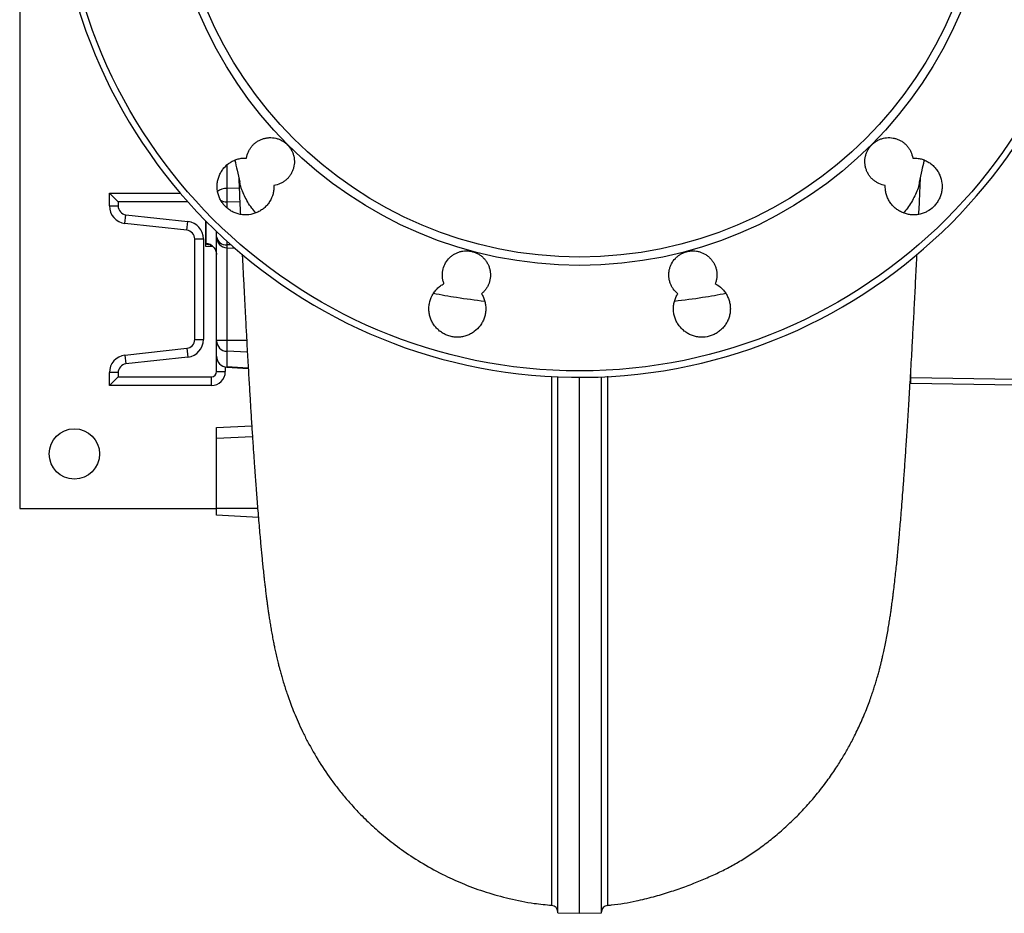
# Model space of a CAD drawing. Header units: millimetres. Extents: x 989 to 4240, y 1860 to 3510.
# Tile 1 of 9: x 989 to 1889, y 1860 to 2677. Entities that reach past the tile are written whole.
import ezdxf

# ---------------------------------------------------------------- set-up
doc = ezdxf.new("R2010")
doc.units = ezdxf.units.MM
doc.header["$LTSCALE"] = 2

msp = doc.modelspace()

# ---------------------------------------------------------------- linework, layer by layer
at = {"color": 7, "linetype": 'Continuous', "lineweight": 25}
for p, q in [((989.15, 3430.15), (989.15, 2230.15)), ((1178.63, 2522.85), (1178.63, 2510.62)), ((1071.15, 2506.82), (1071.15, 2518.64)), ((1079.15, 2510.64), (1071.15, 2518.64)), ((1071.15, 2506.82), (1079.15, 2506.82)), ((1079.15, 2510.64), (1079.15, 2506.82)), ((1142.95, 2510.64), (1079.15, 2510.64)), ((1085.37, 2490.92), (1086.26, 2498.87)), ((1086.26, 2498.87), (1142.93, 2492.54)), ((1142.04, 2484.59), (1085.37, 2490.92)), ((1142.04, 2484.59), (1142.93, 2492.54)), ((1159.15, 2493.35), (1159.15, 2470.15)), ((1149.15, 2384.64), (1149.15, 2476.64)), ((1149.15, 2476.64), (1157.15, 2476.64)), ((1157.15, 2476.64), (1157.15, 2384.64)), ((1169.15, 2478.76), (1169.15, 2483.49)), ((1169.15, 2478.63), (1169.15, 2478.76)), ((1169.15, 2383.97), (1169.15, 2478.63)), ((1159.15, 2470.15), (1165.66, 2469.81)), ((1178.63, 2468.64), (1185.81, 2468.27)), ((1149.15, 2384.64), (1157.15, 2384.64)), ((1178.63, 2383.97), (1169.15, 2383.97)), ((1169.15, 2383.48), (1169.15, 2383.97)), ((1169.15, 2369.39), (1169.15, 2383.48)), ((1178.63, 2383.97), (1178.63, 2374)), ((1085.37, 2370.35), (1142.04, 2376.69)), ((1085.37, 2370.35), (1086.26, 2362.4)), ((1142.93, 2368.74), (1086.26, 2362.4)), ((1142.04, 2376.69), (1142.93, 2368.74)), ((1169.15, 2369.38), (1169.15, 2369.39)), ((1169.15, 2355.44), (1169.15, 2369.38)), ((1178.63, 2374), (1178.63, 2359.61)), ((1178.63, 2359.39), (1198.15, 2358.37)), ((1079.15, 2354.45), (1071.15, 2354.45)), ((1071.15, 2342.64), (1071.15, 2354.45)), ((1079.15, 2350.64), (1071.15, 2342.64)), ((1079.15, 2354.45), (1079.15, 2350.64)), ((1079.15, 2350.64), (1164.35, 2350.64)), ((1164.35, 2350.64), (1164.35, 2342.64)), ((1169.15, 2355.44), (1177.15, 2355.44)), ((1481.15, 1860.5), (1481.15, 2350.57)), ((1501.15, 1860.15), (1501.15, 2350.15)), ((1521.15, 1860.5), (1521.15, 2350.57)), ((1804.15, 2349.71), (1804.15, 2358.48)), ((1164.35, 2342.64), (1071.15, 2342.64)), ((1900.15, 2348.25), (1804.15, 2349.71)), ((1804.15, 2344.87), (1804.15, 2349.71)), ((1804.15, 2344.87), (1900.15, 2343.19)), ((1169.15, 2304.15), (1201.34, 2305.84)), ((1169.15, 2294.17), (1169.15, 2304.15)), ((1169.15, 2230.15), (1169.15, 2294.17)), ((989.15, 2230.15), (1169.15, 2230.15)), ((1169.15, 2224.15), (1169.15, 2230.15)), ((1207.38, 2222.15), (1169.15, 2224.15)), ((1481.15, 1860.5), (1501.15, 1860.15)), ((1501.15, 1860.15), (1521.15, 1860.5))]:
    msp.add_line(p, q, dxfattribs=at)
at = {"color": 8, "linetype": 'Continuous', "lineweight": 25}
for p, q in [((1178.63, 2544.29), (1178.63, 2522.85)), ((1189.84, 2523.14), (1178.63, 2522.85)), ((1071.15, 2518.64), (1135.97, 2518.64)), ((1190.43, 2510.21), (1178.63, 2510.62)), ((1178.63, 2510.62), (1178.63, 2504.94)), ((1159.68, 2472.36), (1159.68, 2492.82)), ((1178.63, 2474.65), (1178.63, 2471.3)), ((1182.54, 2471.15), (1178.63, 2471.3)), ((1178.63, 2471.3), (1178.63, 2468.64)), ((1178.63, 2468.64), (1178.63, 2383.97)), ((1196.71, 2383.97), (1178.63, 2383.97)), ((1197.31, 2373.07), (1178.63, 2374)), ((1177.15, 2359.58), (1177.15, 2355.44)), ((1198.13, 2358.61), (1178.63, 2359.61)), ((1178.63, 2359.61), (1178.63, 2359.39)), ((1201.99, 2295.89), (1169.15, 2294.17)), ((1206.74, 2230.15), (1169.15, 2230.15))]:
    msp.add_line(p, q, dxfattribs=at)
at = {"color": 7, "linetype": 'Continuous', "lineweight": 25}
for centre, radius in [((1501.15, 2830.15), 474.1), ((1501.15, 2830.15), 377.66), ((1501.15, 2830.15), 370), ((1039.15, 2280.15), 23)]:
    msp.add_circle(centre, radius, dxfattribs=at)
for centre, radius, start, end in [((1501.15, 2830.15), 480, 1.77413, 358.22587), ((1087.15, 2506.82), 16, 180, 263.62168), ((1087.15, 2506.82), 8, 180, 263.62168), ((1141.15, 2476.64), 16, 0, 83.62168), ((1141.15, 2476.64), 8, 0, 83.62168), ((1177.91, 2480.13), 8.86, 188.93502, 274.65935), ((1179.15, 2478.63), 10, 180, 267), ((1159.19, 2462.41), 9.97, 0.16638, 87.18975), ((1141.15, 2384.64), 8, 276.37832, 0), ((1141.15, 2384.64), 16, 276.37832, 0), ((1178.87, 2383.72), 9.73, 181.42525, 268.55259), ((1087.15, 2354.45), 16, 96.37832, 180), ((1179.04, 2369.49), 9.89, 180.56427, 267.6341), ((1179.15, 2369.38), 10, 180, 267), ((1087.15, 2354.45), 8, 96.37832, 180), ((1164.35, 2355.44), 4.8, 270, 0), ((1164.35, 2355.44), 12.8, 270, 0), ((1800.15, 2346.97), 4, 0, 28.54448), ((1475.15, 1861.33), 6, 0.68879, 84.95651), ((1527.15, 1861.33), 6, 94.72579, 179.85561)]:
    msp.add_arc(centre, radius, start, end, dxfattribs=at)
at = {"color": 8, "linetype": 'Continuous', "lineweight": 25}
for centre, radius, start, end in [((1178.04, 2510.55), 12.31, 87.23749, 130.49634), ((1178.88, 2523.63), 13.01, 241.79834, 268.8861), ((1801.06, 2351.52), 3.09, 0.22351, 26.29323)]:
    msp.add_arc(centre, radius, start, end, dxfattribs=at)
at = {"color": 7, "linetype": 'Continuous', "lineweight": 25}
for points, knots in [([(1196.57, 2550.67), (1196.88, 2552.68), (1197.46, 2554.61), (1198.72, 2557.37), (1199.21, 2558.27), (1200.29, 2559.97), (1200.89, 2560.78), (1202.19, 2562.31), (1202.9, 2563.04), (1204.41, 2564.4), (1205.21, 2565.01), (1206.88, 2566.13), (1207.75, 2566.64), (1209.57, 2567.52), (1210.52, 2567.91), (1212.44, 2568.54), (1213.41, 2568.78), (1214.9, 2569.05), (1215.4, 2569.12), (1216.4, 2569.23), (1216.91, 2569.27), (1219.45, 2569.37), (1221.45, 2569.18), (1223.92, 2568.59), (1224.41, 2568.45), (1225.38, 2568.15), (1225.85, 2567.98), (1227.26, 2567.43), (1228.17, 2567), (1229.49, 2566.27), (1229.92, 2566), (1230.77, 2565.45), (1231.19, 2565.15), (1232.4, 2564.24), (1233.16, 2563.57), (1234.58, 2562.15), (1235.24, 2561.39), (1236.16, 2560.18), (1236.45, 2559.76), (1237.01, 2558.91), (1237.27, 2558.48), (1238.01, 2557.16), (1238.43, 2556.25), (1239.17, 2554.37), (1239.48, 2553.4), (1240.18, 2550.44), (1240.37, 2548.44), (1240.25, 2545.39), (1240.14, 2544.38), (1239.78, 2542.4), (1239.53, 2541.43), (1238.91, 2539.51), (1238.52, 2538.56), (1237.63, 2536.74), (1237.13, 2535.87), (1236.01, 2534.2), (1235.39, 2533.4), (1234.03, 2531.89), (1233.31, 2531.18), (1231.77, 2529.88), (1230.96, 2529.28), (1229.26, 2528.2), (1228.36, 2527.71), (1225.6, 2526.46), (1223.68, 2525.88), (1221.67, 2525.57)], [0, 0, 0, 0, 0.0625, 0.0625, 0.09375, 0.09375, 0.125, 0.125, 0.15625, 0.15625, 0.1875, 0.1875, 0.21875, 0.21875, 0.25, 0.25, 0.28125, 0.28125, 0.296875, 0.296875, 0.3125, 0.3125, 0.375, 0.375, 0.390625, 0.390625, 0.40625, 0.40625, 0.4375, 0.4375, 0.453125, 0.453125, 0.46875, 0.46875, 0.5, 0.5, 0.53125, 0.53125, 0.546875, 0.546875, 0.5625, 0.5625, 0.59375, 0.59375, 0.625, 0.625, 0.6875, 0.6875, 0.71875, 0.71875, 0.75, 0.75, 0.78125, 0.78125, 0.8125, 0.8125, 0.84375, 0.84375, 0.875, 0.875, 0.90625, 0.90625, 0.9375, 0.9375, 1, 1, 1, 1]), ([(1780.64, 2525.57), (1778.62, 2525.88), (1776.7, 2526.46), (1773.94, 2527.72), (1773.04, 2528.21), (1771.33, 2529.29), (1770.53, 2529.89), (1768.99, 2531.19), (1768.26, 2531.9), (1766.91, 2533.41), (1766.29, 2534.21), (1765.17, 2535.88), (1764.67, 2536.75), (1763.78, 2538.57), (1763.4, 2539.52), (1762.77, 2541.44), (1762.52, 2542.41), (1762.26, 2543.9), (1762.18, 2544.4), (1762.07, 2545.4), (1762.03, 2545.91), (1761.93, 2548.45), (1762.13, 2550.45), (1762.72, 2552.92), (1762.85, 2553.41), (1763.15, 2554.38), (1763.32, 2554.85), (1763.87, 2556.26), (1764.3, 2557.17), (1765.04, 2558.49), (1765.3, 2558.92), (1765.86, 2559.77), (1766.15, 2560.19), (1767.07, 2561.4), (1767.73, 2562.16), (1769.15, 2563.58), (1769.91, 2564.24), (1771.13, 2565.16), (1771.55, 2565.46), (1772.39, 2566.01), (1772.82, 2566.27), (1774.14, 2567.01), (1775.05, 2567.43), (1776.93, 2568.17), (1777.91, 2568.48), (1780.86, 2569.18), (1782.86, 2569.37), (1785.91, 2569.25), (1786.92, 2569.14), (1788.9, 2568.78), (1789.88, 2568.53), (1791.79, 2567.91), (1792.75, 2567.52), (1794.56, 2566.63), (1795.43, 2566.13), (1797.1, 2565.01), (1797.9, 2564.39), (1799.42, 2563.03), (1800.12, 2562.31), (1801.42, 2560.77), (1802.02, 2559.96), (1803.1, 2558.26), (1803.59, 2557.36), (1804.85, 2554.61), (1805.43, 2552.68), (1805.74, 2550.67)], [0, 0, 0, 0, 0.0625, 0.0625, 0.09375, 0.09375, 0.125, 0.125, 0.15625, 0.15625, 0.1875, 0.1875, 0.21875, 0.21875, 0.25, 0.25, 0.28125, 0.28125, 0.296875, 0.296875, 0.3125, 0.3125, 0.375, 0.375, 0.390625, 0.390625, 0.40625, 0.40625, 0.4375, 0.4375, 0.453125, 0.453125, 0.46875, 0.46875, 0.5, 0.5, 0.53125, 0.53125, 0.546875, 0.546875, 0.5625, 0.5625, 0.59375, 0.59375, 0.625, 0.625, 0.6875, 0.6875, 0.71875, 0.71875, 0.75, 0.75, 0.78125, 0.78125, 0.8125, 0.8125, 0.84375, 0.84375, 0.875, 0.875, 0.90625, 0.90625, 0.9375, 0.9375, 1, 1, 1, 1]), ([(1221.67, 2525.57), (1221.71, 2524.27), (1221.66, 2522.98), (1221.44, 2521.06), (1221.34, 2520.42), (1221.09, 2519.15), (1220.95, 2518.51), (1220.1, 2515.37), (1219.06, 2513.01), (1216.97, 2509.7), (1216.2, 2508.65), (1214.49, 2506.69), (1213.56, 2505.76), (1211.6, 2504.08), (1210.56, 2503.32), (1208.92, 2502.29), (1208.35, 2501.97), (1207.2, 2501.37), (1206.61, 2501.08), (1203.63, 2499.79), (1201.14, 2499.13), (1195.95, 2498.55), (1193.37, 2498.66), (1190.18, 2499.26), (1189.54, 2499.41), (1188.28, 2499.75), (1187.67, 2499.94), (1185.84, 2500.58), (1184.66, 2501.1), (1182.37, 2502.31), (1181.26, 2503.01), (1179.18, 2504.55), (1178.2, 2505.39), (1176.83, 2506.76), (1176.39, 2507.23), (1175.55, 2508.22), (1175.14, 2508.73), (1173.98, 2510.3), (1173.3, 2511.4), (1172.09, 2513.68), (1171.57, 2514.86), (1170.71, 2517.33), (1170.38, 2518.58), (1169.9, 2521.11), (1169.75, 2522.39), (1169.68, 2524.34), (1169.68, 2524.99), (1169.72, 2526.29), (1169.77, 2526.94), (1169.99, 2528.86), (1170.23, 2530.13), (1170.89, 2532.63), (1171.33, 2533.87), (1172.36, 2536.25), (1172.96, 2537.39), (1173.99, 2539.03), (1174.35, 2539.56), (1175.12, 2540.61), (1175.53, 2541.12), (1177.64, 2543.59), (1179.59, 2545.27), (1182.9, 2547.36), (1184.05, 2547.97), (1186.41, 2549.01), (1187.63, 2549.44), (1189.51, 2549.95), (1190.15, 2550.09), (1191.42, 2550.34), (1192.06, 2550.44), (1193.99, 2550.66), (1195.28, 2550.71), (1196.57, 2550.67)], [0, 0, 0, 0, 0.03125, 0.03125, 0.046875, 0.046875, 0.0625, 0.0625, 0.125, 0.125, 0.15625, 0.15625, 0.1875, 0.1875, 0.21875, 0.21875, 0.234375, 0.234375, 0.25, 0.25, 0.3125, 0.3125, 0.375, 0.375, 0.390625, 0.390625, 0.40625, 0.40625, 0.4375, 0.4375, 0.46875, 0.46875, 0.5, 0.5, 0.515625, 0.515625, 0.53125, 0.53125, 0.5625, 0.5625, 0.59375, 0.59375, 0.625, 0.625, 0.65625, 0.65625, 0.671875, 0.671875, 0.6875, 0.6875, 0.71875, 0.71875, 0.75, 0.75, 0.78125, 0.78125, 0.796875, 0.796875, 0.8125, 0.8125, 0.875, 0.875, 0.90625, 0.90625, 0.9375, 0.9375, 0.953125, 0.953125, 0.96875, 0.96875, 1, 1, 1, 1]), ([(1185.91, 2548.77), (1186.59, 2545.69), (1188.07, 2538.91), (1189.53, 2532.28), (1190.33, 2528.66)], [0, 0, 0, 0, 0.455839, 1, 1, 1, 1]), ([(1805.74, 2550.67), (1807.02, 2550.71), (1808.32, 2550.66), (1810.91, 2550.36), (1812.18, 2550.11), (1814.67, 2549.44), (1815.89, 2549.01), (1817.67, 2548.23), (1818.26, 2547.94), (1819.41, 2547.33), (1819.97, 2547.01), (1821.6, 2545.97), (1822.64, 2545.2), (1824.6, 2543.51), (1825.52, 2542.58), (1827.21, 2540.62), (1827.97, 2539.58), (1829, 2537.94), (1829.32, 2537.38), (1829.93, 2536.23), (1830.21, 2535.64), (1831.51, 2532.66), (1832.17, 2530.17), (1832.61, 2526.28), (1832.65, 2524.98), (1832.55, 2522.4), (1832.41, 2521.12), (1832.05, 2519.21), (1831.9, 2518.57), (1831.57, 2517.32), (1831.37, 2516.7), (1830.73, 2514.87), (1830.22, 2513.69), (1829.01, 2511.4), (1828.31, 2510.29), (1826.77, 2508.2), (1825.92, 2507.21), (1823.15, 2504.44), (1821.07, 2502.91), (1818.2, 2501.39), (1817.61, 2501.11), (1816.42, 2500.59), (1815.82, 2500.35), (1813.99, 2499.71), (1812.75, 2499.38), (1810.2, 2498.9), (1808.9, 2498.75), (1806.31, 2498.65), (1805.02, 2498.7), (1803.1, 2498.91), (1802.46, 2499.01), (1801.18, 2499.25), (1800.55, 2499.39), (1798.66, 2499.9), (1797.44, 2500.32), (1795.08, 2501.35), (1793.94, 2501.95), (1791.72, 2503.34), (1790.68, 2504.1), (1788.72, 2505.78), (1787.81, 2506.69), (1786.53, 2508.16), (1786.12, 2508.68), (1785.35, 2509.72), (1784.98, 2510.25), (1783.95, 2511.89), (1783.34, 2513.03), (1782.3, 2515.39), (1781.87, 2516.63), (1781.19, 2519.13), (1780.95, 2520.4), (1780.72, 2522.32), (1780.67, 2522.97), (1780.62, 2524.26), (1780.62, 2524.92), (1780.64, 2525.57)], [0, 0, 0, 0, 0.03125, 0.03125, 0.0625, 0.0625, 0.09375, 0.09375, 0.109375, 0.109375, 0.125, 0.125, 0.15625, 0.15625, 0.1875, 0.1875, 0.21875, 0.21875, 0.234375, 0.234375, 0.25, 0.25, 0.3125, 0.3125, 0.34375, 0.34375, 0.375, 0.375, 0.390625, 0.390625, 0.40625, 0.40625, 0.4375, 0.4375, 0.46875, 0.46875, 0.5, 0.5, 0.5625, 0.5625, 0.578125, 0.578125, 0.59375, 0.59375, 0.625, 0.625, 0.65625, 0.65625, 0.6875, 0.6875, 0.703125, 0.703125, 0.71875, 0.71875, 0.75, 0.75, 0.78125, 0.78125, 0.8125, 0.8125, 0.84375, 0.84375, 0.859375, 0.859375, 0.875, 0.875, 0.90625, 0.90625, 0.9375, 0.9375, 0.96875, 0.96875, 0.984375, 0.984375, 1, 1, 1, 1]), ([(1811.97, 2528.65), (1812.76, 2532.24), (1814.18, 2538.71), (1815.67, 2545.37), (1816.34, 2548.51), (1816.37, 2548.69)], [0, 0, 0, 0, 0.540314, 0.974539, 1, 1, 1, 1]), ([(1189.4, 2532.88), (1189.67, 2527.02), (1190.18, 2515.77), (1190.69, 2504.57), (1190.94, 2499.19)], [0, 0, 0, 0, 0.520036, 1, 1, 1, 1]), ([(1811.37, 2499.21), (1811.51, 2502.2), (1811.86, 2509.93), (1812.37, 2521.34), (1812.74, 2529.47), (1812.9, 2532.86)], [0, 0, 0, 0, 0.268958, 0.695457, 1, 1, 1, 1]), ([(1205.06, 2500.53), (1203.8, 2501.96), (1199.34, 2507.02), (1194.55, 2516.03), (1190.99, 2524.02), (1190.5, 2528.26), (1190.46, 2528.67)], [0, 0, 0, 0, 0.157925, 0.557747, 0.957908, 1, 1, 1, 1]), ([(1811.85, 2528.65), (1811.8, 2528.25), (1811.31, 2524.01), (1807.76, 2516.03), (1802.96, 2507), (1798.49, 2501.94), (1797.21, 2500.5)], [0, 0, 0, 0, 0.041655, 0.44144, 0.840885, 1, 1, 1, 1]), ([(1163.45, 2471.13), (1163.47, 2471.12), (1163.5, 2471.11), (1164.14, 2470.86), (1165.17, 2470.27), (1166.43, 2469.24), (1167.69, 2467.71), (1168.65, 2465.73), (1169.16, 2463.9), (1169.09, 2462.78), (1169.07, 2462.43)], [0, 0, 0, 0, 0.1022783, 0.2176073, 0.3330213, 0.4621843, 0.6086878, 0.7654809, 0.9276849, 1, 1, 1, 1]), ([(1192.65, 2462.81), (1192.76, 2460.5), (1193.16, 2452.2), (1193.84, 2438.54), (1194.68, 2422.03), (1195.49, 2406.55), (1196.4, 2389.46), (1197.4, 2371.24), (1198.48, 2352.33), (1199.49, 2335.38), (1200.47, 2319.37), (1201.42, 2304.46), (1202.32, 2290.75), (1203.11, 2279.09), (1203.76, 2269.87), (1204.27, 2262.72), (1204.67, 2257.12), (1205.06, 2251.88), (1205.52, 2245.76), (1206.07, 2238.52), (1206.73, 2230.15), (1207.44, 2221.41), (1208.17, 2212.71), (1208.86, 2204.81), (1209.48, 2197.93), (1210.03, 2191.99), (1210.58, 2186.24), (1211.16, 2180.43), (1211.79, 2174.3), (1212.4, 2168.67), (1212.97, 2163.53), (1213.5, 2158.99), (1214.06, 2154.29), (1214.63, 2149.73), (1215.16, 2145.64), (1215.62, 2142.21), (1216.01, 2139.41), (1216.43, 2136.47), (1216.95, 2132.94), (1217.6, 2128.64), (1218.38, 2123.8), (1219.24, 2118.75), (1220.18, 2113.47), (1221.12, 2108.57), (1222.07, 2103.87), (1223.08, 2099.11), (1224.23, 2094.04), (1225.36, 2089.34), (1226.33, 2085.5), (1227.13, 2082.45), (1228, 2079.23), (1229.13, 2075.24), (1230.61, 2070.26), (1232.23, 2065.13), (1233.76, 2060.54), (1235.1, 2056.71), (1236.41, 2053.1), (1238.28, 2048.14), (1240.96, 2041.41), (1244.63, 2032.95), (1248.86, 2024), (1255.21, 2011.68), (1264.27, 1996.22), (1274.73, 1981.13), (1284.02, 1969.28), (1291.92, 1960), (1301.19, 1950.06), (1312.27, 1939.32), (1325.38, 1928.03), (1340.68, 1916.49), (1358.33, 1905.05), (1376.98, 1894.94), (1396.28, 1886.31), (1415.89, 1879.17), (1437.15, 1873.31), (1457.26, 1869.22), (1470.35, 1868.03), (1475.71, 1867.55)], [0, 0, 0, 0, 0.007919, 0.02846, 0.048201, 0.067163, 0.085362, 0.112445, 0.137702, 0.161155, 0.182814, 0.206392, 0.2274, 0.245825, 0.261655, 0.272262, 0.281255, 0.289789, 0.298839, 0.312668, 0.327565, 0.343538, 0.360457, 0.376677, 0.38928, 0.401047, 0.41237, 0.424202, 0.436605, 0.450386, 0.45938, 0.469024, 0.479325, 0.489898, 0.499124, 0.506819, 0.512975, 0.51797, 0.525889, 0.53567, 0.545984, 0.556689, 0.567593, 0.578564, 0.586286, 0.595041, 0.604771, 0.613436, 0.620262, 0.625235, 0.629403, 0.635556, 0.643293, 0.65154, 0.658318, 0.663579, 0.668074, 0.673107, 0.683279, 0.694199, 0.705302, 0.716638, 0.739558, 0.762498, 0.774025, 0.786049, 0.799844, 0.815499, 0.833023, 0.85242, 0.873694, 0.89685, 0.916734, 0.937827, 0.960131, 0.983651, 1, 1, 1, 1]), ([(1377.12, 2435.82), (1376.75, 2436.76), (1376.45, 2437.72), (1375.98, 2439.7), (1375.82, 2440.7), (1375.63, 2442.7), (1375.6, 2443.7), (1375.69, 2445.72), (1375.8, 2446.74), (1376.35, 2449.72), (1376.97, 2451.63), (1378.76, 2455.29), (1379.89, 2456.96), (1381.91, 2459.21), (1382.65, 2459.93), (1384.19, 2461.23), (1385, 2461.83), (1386.7, 2462.9), (1387.59, 2463.39), (1389.44, 2464.23), (1390.38, 2464.58), (1392.31, 2465.15), (1393.29, 2465.37), (1395.29, 2465.68), (1396.31, 2465.77), (1398.33, 2465.79), (1399.33, 2465.74), (1400.83, 2465.55), (1401.33, 2465.47), (1402.32, 2465.28), (1402.82, 2465.17), (1405.27, 2464.51), (1407.12, 2463.73), (1409.3, 2462.43), (1409.73, 2462.16), (1410.56, 2461.58), (1410.97, 2461.28), (1412.15, 2460.34), (1412.89, 2459.66), (1413.93, 2458.56), (1414.26, 2458.18), (1414.91, 2457.4), (1415.22, 2457), (1416.11, 2455.76), (1416.63, 2454.9), (1417.57, 2453.12), (1417.97, 2452.2), (1418.49, 2450.77), (1418.65, 2450.28), (1418.92, 2449.31), (1419.05, 2448.82), (1419.36, 2447.34), (1419.5, 2446.35), (1419.64, 2444.34), (1419.64, 2443.31), (1419.44, 2440.29), (1419.03, 2438.32), (1418.01, 2435.44), (1417.6, 2434.51), (1416.67, 2432.73), (1416.15, 2431.87), (1414.98, 2430.23), (1414.33, 2429.43), (1412.94, 2427.96), (1412.2, 2427.27), (1411.4, 2426.63)], [0, 0, 0, 0, 0.03125, 0.03125, 0.0625, 0.0625, 0.09375, 0.09375, 0.125, 0.125, 0.1875, 0.1875, 0.25, 0.25, 0.28125, 0.28125, 0.3125, 0.3125, 0.34375, 0.34375, 0.375, 0.375, 0.40625, 0.40625, 0.4375, 0.4375, 0.46875, 0.46875, 0.484375, 0.484375, 0.5, 0.5, 0.5625, 0.5625, 0.578125, 0.578125, 0.59375, 0.59375, 0.625, 0.625, 0.640625, 0.640625, 0.65625, 0.65625, 0.6875, 0.6875, 0.71875, 0.71875, 0.734375, 0.734375, 0.75, 0.75, 0.78125, 0.78125, 0.8125, 0.8125, 0.875, 0.875, 0.90625, 0.90625, 0.9375, 0.9375, 0.96875, 0.96875, 1, 1, 1, 1]), ([(1526.61, 1867.42), (1527.87, 1867.52), (1532.7, 1867.93), (1541.4, 1869.25), (1551.6, 1871.16), (1560.6, 1873.21), (1568.36, 1875.2), (1575.9, 1877.34), (1583.22, 1879.6), (1590.32, 1881.97), (1597.2, 1884.41), (1603.86, 1886.92), (1610.3, 1889.49), (1616.52, 1892.09), (1622.51, 1894.73), (1628.28, 1897.42), (1635.39, 1900.89), (1644.57, 1905.85), (1655.67, 1912.67), (1666.69, 1920.28), (1677.59, 1928.66), (1688.29, 1937.78), (1698.7, 1947.62), (1708.55, 1957.92), (1718.2, 1969.09), (1727.17, 1980.64), (1735.22, 1992.21), (1741.73, 2002.56), (1747.49, 2012.55), (1753.05, 2023.14), (1757.71, 2033), (1761.42, 2041.65), (1764.05, 2048.19), (1766.32, 2054.23), (1768.25, 2059.66), (1769.87, 2064.51), (1771.28, 2068.94), (1772.69, 2073.56), (1774.01, 2078.15), (1775.16, 2082.37), (1776.08, 2085.89), (1776.86, 2089), (1777.64, 2092.23), (1778.59, 2096.31), (1779.69, 2101.27), (1780.89, 2107.04), (1782.07, 2113.2), (1783.18, 2119.35), (1784.12, 2124.98), (1784.93, 2130.09), (1785.59, 2134.51), (1786.13, 2138.21), (1786.57, 2141.43), (1786.98, 2144.39), (1787.37, 2147.36), (1787.79, 2150.65), (1788.38, 2155.38), (1789.11, 2161.55), (1789.93, 2168.87), (1790.7, 2176.08), (1791.31, 2182.07), (1791.74, 2186.45), (1792.01, 2189.23), (1792.19, 2191.17), (1792.34, 2192.68), (1792.49, 2194.3), (1792.7, 2196.53), (1792.96, 2199.47), (1793.33, 2203.54), (1793.81, 2208.95), (1794.41, 2215.96), (1795.1, 2224.32), (1795.89, 2234.15), (1796.77, 2245.56), (1797.74, 2258.65), (1798.78, 2273.21), (1799.88, 2289.29), (1801.04, 2306.92), (1802.27, 2326.6), (1803.59, 2348.51), (1804.84, 2370.21), (1806, 2391.24), (1807.06, 2411.15), (1808.16, 2432.51), (1809.02, 2449.78), (1809.51, 2460), (1809.63, 2462.44)], [0, 0, 0, 0, 0.005347, 0.020605, 0.034447, 0.043968, 0.052818, 0.061072, 0.068822, 0.076176, 0.08326, 0.090211, 0.097171, 0.104281, 0.11167, 0.11945, 0.127653, 0.143825, 0.159472, 0.174686, 0.189565, 0.204215, 0.218741, 0.233155, 0.246627, 0.262797, 0.276935, 0.289064, 0.299956, 0.312718, 0.327732, 0.335947, 0.344306, 0.3526, 0.35982, 0.365873, 0.372303, 0.379027, 0.386563, 0.39311, 0.398387, 0.403145, 0.408742, 0.415205, 0.424634, 0.4357, 0.448164, 0.460397, 0.472112, 0.482787, 0.492078, 0.499439, 0.506165, 0.512379, 0.518126, 0.524914, 0.533499, 0.548416, 0.563889, 0.579156, 0.592513, 0.599775, 0.605284, 0.608887, 0.611093, 0.614166, 0.618747, 0.624647, 0.631863, 0.643068, 0.656433, 0.671947, 0.689593, 0.709351, 0.731204, 0.755132, 0.779325, 0.805303, 0.833064, 0.862614, 0.893979, 0.917035, 0.941018, 0.965955, 0.991885, 1, 1, 1, 1]), ([(1590.9, 2426.63), (1589.31, 2427.91), (1587.93, 2429.37), (1586.17, 2431.84), (1585.64, 2432.72), (1584.71, 2434.51), (1584.3, 2435.43), (1583.63, 2437.32), (1583.35, 2438.3), (1582.94, 2440.29), (1582.8, 2441.29), (1582.66, 2443.29), (1582.66, 2444.3), (1582.8, 2446.32), (1582.94, 2447.33), (1583.36, 2449.31), (1583.63, 2450.27), (1584.15, 2451.69), (1584.33, 2452.16), (1584.74, 2453.09), (1584.96, 2453.55), (1586.14, 2455.8), (1587.31, 2457.43), (1589.05, 2459.27), (1589.41, 2459.63), (1590.16, 2460.32), (1590.54, 2460.65), (1591.72, 2461.59), (1592.55, 2462.16), (1593.85, 2462.94), (1594.29, 2463.18), (1595.2, 2463.64), (1595.66, 2463.85), (1597.06, 2464.45), (1598.01, 2464.77), (1599.95, 2465.29), (1600.94, 2465.49), (1602.46, 2465.68), (1602.96, 2465.72), (1603.97, 2465.78), (1604.48, 2465.79), (1605.99, 2465.77), (1606.99, 2465.68), (1608.98, 2465.38), (1609.98, 2465.16), (1612.89, 2464.29), (1614.72, 2463.46), (1617.3, 2461.83), (1618.12, 2461.23), (1619.66, 2459.93), (1620.38, 2459.23), (1621.73, 2457.73), (1622.36, 2456.92), (1623.49, 2455.24), (1623.99, 2454.37), (1624.87, 2452.57), (1625.26, 2451.63), (1625.89, 2449.7), (1626.14, 2448.72), (1626.5, 2446.74), (1626.62, 2445.74), (1626.7, 2443.72), (1626.68, 2442.7), (1626.48, 2440.69), (1626.32, 2439.7), (1625.86, 2437.74), (1625.56, 2436.77), (1625.19, 2435.82)], [0, 0, 0, 0, 0.0625, 0.0625, 0.09375, 0.09375, 0.125, 0.125, 0.15625, 0.15625, 0.1875, 0.1875, 0.21875, 0.21875, 0.25, 0.25, 0.28125, 0.28125, 0.296875, 0.296875, 0.3125, 0.3125, 0.375, 0.375, 0.390625, 0.390625, 0.40625, 0.40625, 0.4375, 0.4375, 0.453125, 0.453125, 0.46875, 0.46875, 0.5, 0.5, 0.53125, 0.53125, 0.546875, 0.546875, 0.5625, 0.5625, 0.59375, 0.59375, 0.625, 0.625, 0.6875, 0.6875, 0.71875, 0.71875, 0.75, 0.75, 0.78125, 0.78125, 0.8125, 0.8125, 0.84375, 0.84375, 0.875, 0.875, 0.90625, 0.90625, 0.9375, 0.9375, 0.96875, 0.96875, 1, 1, 1, 1]), ([(1411.4, 2426.63), (1412.09, 2425.54), (1412.69, 2424.39), (1413.72, 2421.99), (1414.15, 2420.77), (1414.81, 2418.28), (1415.04, 2417.01), (1415.26, 2415.08), (1415.3, 2414.42), (1415.35, 2413.12), (1415.35, 2412.48), (1415.27, 2410.54), (1415.12, 2409.26), (1414.64, 2406.72), (1414.29, 2405.45), (1413.43, 2403.01), (1412.92, 2401.83), (1412.01, 2400.12), (1411.69, 2399.56), (1410.99, 2398.46), (1410.62, 2397.92), (1408.69, 2395.31), (1406.87, 2393.49), (1403.71, 2391.17), (1402.61, 2390.48), (1400.33, 2389.27), (1399.15, 2388.76), (1397.31, 2388.12), (1396.69, 2387.92), (1395.43, 2387.59), (1394.8, 2387.44), (1392.9, 2387.08), (1391.62, 2386.94), (1389.03, 2386.84), (1387.72, 2386.89), (1385.14, 2387.18), (1383.88, 2387.42), (1382.01, 2387.92), (1381.39, 2388.11), (1380.16, 2388.54), (1379.56, 2388.78), (1377.77, 2389.56), (1376.62, 2390.16), (1374.44, 2391.53), (1373.4, 2392.29), (1371.42, 2393.99), (1370.5, 2394.91), (1368.82, 2396.86), (1368.05, 2397.9), (1367.01, 2399.54), (1366.68, 2400.11), (1366.07, 2401.26), (1365.79, 2401.84), (1365.01, 2403.62), (1364.58, 2404.83), (1364.08, 2406.7), (1363.93, 2407.34), (1363.68, 2408.62), (1363.59, 2409.26), (1363.36, 2411.19), (1363.31, 2412.48), (1363.38, 2414.41), (1363.43, 2415.06), (1363.57, 2416.35), (1363.66, 2416.99), (1364.26, 2420.2), (1365.1, 2422.63), (1366.61, 2425.52), (1366.94, 2426.08), (1367.63, 2427.18), (1367.99, 2427.72), (1369.13, 2429.28), (1369.97, 2430.26), (1371.34, 2431.64), (1371.81, 2432.09), (1372.8, 2432.94), (1373.3, 2433.35), (1374.87, 2434.51), (1375.96, 2435.2), (1377.12, 2435.82)], [0, 0, 0, 0, 0.03125, 0.03125, 0.0625, 0.0625, 0.09375, 0.09375, 0.109375, 0.109375, 0.125, 0.125, 0.15625, 0.15625, 0.1875, 0.1875, 0.21875, 0.21875, 0.234375, 0.234375, 0.25, 0.25, 0.3125, 0.3125, 0.34375, 0.34375, 0.375, 0.375, 0.390625, 0.390625, 0.40625, 0.40625, 0.4375, 0.4375, 0.46875, 0.46875, 0.5, 0.5, 0.515625, 0.515625, 0.53125, 0.53125, 0.5625, 0.5625, 0.59375, 0.59375, 0.625, 0.625, 0.65625, 0.65625, 0.671875, 0.671875, 0.6875, 0.6875, 0.71875, 0.71875, 0.734375, 0.734375, 0.75, 0.75, 0.78125, 0.78125, 0.796875, 0.796875, 0.8125, 0.8125, 0.875, 0.875, 0.890625, 0.890625, 0.90625, 0.90625, 0.9375, 0.9375, 0.953125, 0.953125, 0.96875, 0.96875, 1, 1, 1, 1]), ([(1625.19, 2435.82), (1627.5, 2434.59), (1629.56, 2433.05), (1631.85, 2430.75), (1632.3, 2430.27), (1633.14, 2429.28), (1633.55, 2428.77), (1634.69, 2427.21), (1635.37, 2426.12), (1636.58, 2423.83), (1637.1, 2422.62), (1637.95, 2420.17), (1638.28, 2418.93), (1638.64, 2417.03), (1638.73, 2416.39), (1638.87, 2415.1), (1638.92, 2414.44), (1638.99, 2412.49), (1638.94, 2411.2), (1638.65, 2408.64), (1638.41, 2407.37), (1637.73, 2404.85), (1637.3, 2403.63), (1636.26, 2401.27), (1635.66, 2400.12), (1634.62, 2398.48), (1634.25, 2397.93), (1633.48, 2396.89), (1633.07, 2396.38), (1631.81, 2394.92), (1630.9, 2394.01), (1628.94, 2392.32), (1627.88, 2391.54), (1625.69, 2390.16), (1624.55, 2389.56), (1622.77, 2388.79), (1622.17, 2388.55), (1620.94, 2388.12), (1620.32, 2387.93), (1617.18, 2387.08), (1614.61, 2386.79), (1610.7, 2386.94), (1609.41, 2387.08), (1606.88, 2387.56), (1605.63, 2387.89), (1603.79, 2388.53), (1603.18, 2388.77), (1601.99, 2389.29), (1601.41, 2389.57), (1599.69, 2390.48), (1598.6, 2391.16), (1596.52, 2392.69), (1595.52, 2393.55), (1593.68, 2395.38), (1592.84, 2396.35), (1591.69, 2397.91), (1591.32, 2398.44), (1590.63, 2399.54), (1590.3, 2400.1), (1589.39, 2401.83), (1588.87, 2403.01), (1588.01, 2405.44), (1587.67, 2406.69), (1587.31, 2408.61), (1587.21, 2409.26), (1587.06, 2410.54), (1587.01, 2411.19), (1586.93, 2413.12), (1586.98, 2414.41), (1587.19, 2416.34), (1587.28, 2416.99), (1587.52, 2418.27), (1587.66, 2418.9), (1588.16, 2420.78), (1588.58, 2421.99), (1589.35, 2423.77), (1589.63, 2424.36), (1590.23, 2425.51), (1590.56, 2426.08), (1590.9, 2426.63)], [0, 0, 0, 0, 0.0625, 0.0625, 0.078125, 0.078125, 0.09375, 0.09375, 0.125, 0.125, 0.15625, 0.15625, 0.1875, 0.1875, 0.203125, 0.203125, 0.21875, 0.21875, 0.25, 0.25, 0.28125, 0.28125, 0.3125, 0.3125, 0.34375, 0.34375, 0.359375, 0.359375, 0.375, 0.375, 0.40625, 0.40625, 0.4375, 0.4375, 0.46875, 0.46875, 0.484375, 0.484375, 0.5, 0.5, 0.5625, 0.5625, 0.59375, 0.59375, 0.625, 0.625, 0.640625, 0.640625, 0.65625, 0.65625, 0.6875, 0.6875, 0.71875, 0.71875, 0.75, 0.75, 0.765625, 0.765625, 0.78125, 0.78125, 0.8125, 0.8125, 0.84375, 0.84375, 0.859375, 0.859375, 0.875, 0.875, 0.90625, 0.90625, 0.921875, 0.921875, 0.9375, 0.9375, 0.96875, 0.96875, 0.984375, 0.984375, 1, 1, 1, 1]), ([(1414.42, 2419.55), (1405.75, 2420.61), (1389.69, 2422.59), (1374.46, 2425.43), (1367.45, 2426.74)], [0, 0, 0, 0, 0.539956, 1, 1, 1, 1]), ([(1634.92, 2426.75), (1627.89, 2425.44), (1612.66, 2422.6), (1596.59, 2420.62), (1587.93, 2419.55)], [0, 0, 0, 0, 0.4613076, 1, 1, 1, 1])]:
    msp.add_open_spline(points, degree=3, knots=knots, dxfattribs=at)
at = {"color": 8, "linetype": 'Continuous', "lineweight": 25}
for points, knots in [([(1163.49, 2471), (1163.4, 2471.01), (1161.77, 2471.22), (1160.23, 2471.68), (1159.85, 2472.14), (1159.68, 2472.36)], [0, 0, 0, 0, 0.032431, 0.553398, 1, 1, 1, 1]), ([(1475.7, 1867.41), (1475.7, 1867.38), (1475.7, 1867.09), (1475.7, 1868.25), (1475.69, 1870.98), (1475.69, 1875.55), (1475.69, 1881.67), (1475.69, 1889.47), (1475.68, 1899.01), (1475.68, 1910.31), (1475.68, 1923.43), (1475.68, 1938.27), (1475.68, 1954.61), (1475.67, 1972.34), (1475.67, 1991.4), (1475.67, 2011.97), (1475.67, 2034.2), (1475.66, 2058.05), (1475.66, 2083.57), (1475.66, 2110.55), (1475.65, 2132.55), (1475.65, 2151.77), (1475.65, 2167.87), (1475.65, 2187.72), (1475.65, 2208.08), (1475.65, 2228.95), (1475.64, 2250.31), (1475.64, 2272.22), (1475.64, 2294.65), (1475.64, 2317.63), (1475.64, 2336.42), (1475.64, 2347.69), (1475.64, 2351)], [0, 0, 0, 0, 0.005627, 0.046604, 0.087581, 0.127234, 0.166888, 0.206812, 0.246737, 0.287528, 0.32832, 0.369412, 0.410505, 0.450265, 0.490024, 0.530058, 0.570091, 0.610997, 0.651904, 0.693114, 0.734325, 0.747643, 0.774281, 0.80094, 0.827588, 0.854237, 0.880968, 0.907698, 0.934682, 0.961666, 0.988736, 1, 1, 1, 1]), ([(1526.66, 2351.18), (1526.66, 2350.3), (1526.66, 2341.99), (1526.66, 2319.31), (1526.66, 2284.05), (1526.66, 2242.91), (1526.66, 2203.23), (1526.65, 2169.24), (1526.65, 2140.64), (1526.65, 2116.9), (1526.65, 2092.87), (1526.64, 2068.76), (1526.64, 2044.77), (1526.64, 2022.11), (1526.63, 2000.67), (1526.63, 1980.59), (1526.63, 1961.87), (1526.63, 1944.7), (1526.63, 1929.32), (1526.62, 1915.73), (1526.62, 1903.89), (1526.62, 1893.66), (1526.62, 1885), (1526.61, 1877.99), (1526.61, 1872.63), (1526.61, 1869.09), (1526.61, 1867.29), (1526.61, 1867.45), (1526.61, 1867.51)], [0, 0, 0, 0, 0.002929, 0.027665, 0.077187, 0.126709, 0.177067, 0.227425, 0.261379, 0.295343, 0.329296, 0.36871, 0.408123, 0.447812, 0.487502, 0.528053, 0.568605, 0.60945, 0.650295, 0.689709, 0.729122, 0.768812, 0.808503, 0.849057, 0.889611, 0.930458, 0.971306, 1, 1, 1, 1])]:
    msp.add_open_spline(points, degree=3, knots=knots, dxfattribs=at)

doc.saveas('drawing.dxf')
